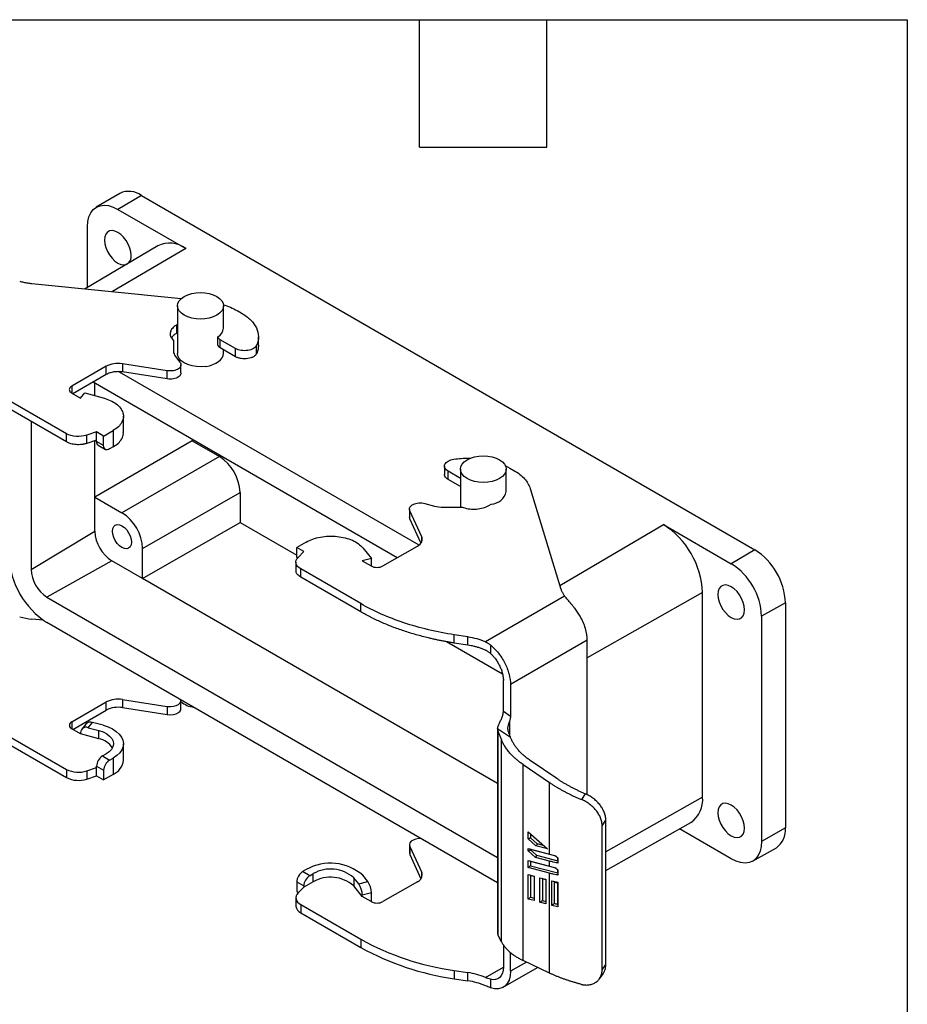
# Model space of a CAD drawing. Header units: millimetres. Extents: x 13 to 546, y 13 to 419.
# Tile 8 of 8: x 440 to 546, y 301 to 419. Entities that reach past the tile are written whole.
import ezdxf

# ---------------------------------------------------------------- set-up
doc = ezdxf.new("R2010")
doc.units = ezdxf.units.MM
doc.header["$LTSCALE"] = 2
doc.linetypes.add('SLD-Solid', pattern=[0])
doc.layers.add('TEXT', color=140, linetype='SLD-Solid', lineweight=25)

msp = doc.modelspace()

# ---------------------------------------------------------------- linework, layer by layer
for p, q in [((451.777, 398.309), (448.966, 396.646)), ((454.377, 398.062), (451.549, 396.401)), ((454.377, 398.062), (527.846, 355.65)), ((451.549, 396.401), (459.681, 391.707)), ((447.918, 387.039), (447.918, 394.304)), ((456.343, 392.023), (447.647, 386.878)), ((459.681, 391.707), (450.897, 386.548)), ((441.25, 387.53), (459.123, 385.71)), ((458.698, 384.862), (458.698, 379.146)), ((464.198, 382.168), (464.198, 384.862)), ((465.843, 384.284), (466.338, 383.998)), ((458.698, 382.621), (458.556, 382.539)), ((458.556, 382.539), (458.556, 381.559)), ((458.698, 381.641), (458.556, 381.559)), ((463.535, 380.154), (463.535, 381.134)), ((465.66, 379.736), (463.82, 380.798)), ((463.82, 379.819), (463.82, 380.798)), ((468.393, 380.158), (468.393, 381.138)), ((458.217, 380.65), (458.217, 379.4)), ((465.66, 378.757), (463.82, 379.819)), ((464.198, 379.171), (464.198, 379.6)), ((465.66, 378.757), (465.66, 379.736)), ((468.173, 379.154), (468.173, 380.133)), ((458.451, 378.79), (458.99, 378.123)), ((450.167, 377.614), (446.033, 375.228)), ((450.167, 376.634), (450.167, 377.614)), ((457.475, 377.081), (452.098, 377.913)), ((452.098, 377.913), (452.098, 376.933)), ((459.112, 376.826), (459.112, 377.806)), ((450.167, 376.634), (446.175, 374.33)), ((451.694, 376.964), (487.605, 356.233)), ((457.475, 376.101), (452.098, 376.933)), ((457.475, 376.101), (457.475, 377.081)), ((446.033, 375.228), (446.033, 374.412)), ((484.997, 354.697), (448.581, 375.719)), ((448.794, 374.106), (448.794, 375.596)), ((445.408, 369.548), (438.226, 373.694)), ((446.033, 374.412), (447.094, 373.799)), ((447.094, 373.799), (447.602, 374.427)), ((447.602, 374.427), (449.794, 373.837)), ((445.408, 368.568), (438.226, 372.714)), ((452.219, 369.68), (452.219, 371.639)), ((441.152, 371.025), (441.152, 353.304)), ((445.408, 368.568), (445.408, 369.548)), ((449.003, 369.758), (447.822, 369.364)), ((447.822, 368.385), (447.822, 369.364)), ((449.852, 369.268), (449.003, 369.758)), ((449.003, 368.778), (449.003, 369.758)), ((449.852, 369.268), (450.989, 369.925)), ((449.852, 368.125), (449.852, 369.268)), ((450.989, 369.925), (450.989, 367.965)), ((449.003, 368.778), (447.822, 368.385)), ((448.794, 361.955), (448.794, 368.709)), ((460.461, 368.691), (448.794, 361.955)), ((449.003, 368.615), (449.003, 368.778)), ((449.852, 368.125), (449.003, 368.615)), ((449.21, 368.157), (450.059, 367.667)), ((450.989, 367.965), (450.559, 367.717)), ((460.461, 368.861), (460.461, 368.691)), ((460.461, 368.691), (463.711, 366.814)), ((463.711, 366.814), (452.044, 360.079)), ((490.668, 365.658), (490.668, 364.678)), ((497.926, 365.724), (498.49, 365.437)), ((498.49, 365.437), (498.985, 365.152)), ((492.569, 364.202), (491.107, 365.046)), ((491.107, 364.066), (491.107, 365.046)), ((492.569, 365.309), (492.569, 360.749)), ((498.069, 362.615), (498.069, 365.309)), ((492.569, 363.222), (491.107, 364.066)), ((500.929, 362.996), (504.607, 350.954)), ((448.794, 357.872), (448.794, 361.955)), ((448.794, 361.955), (452.044, 360.079)), ((454.519, 355.792), (466.186, 362.528)), ((466.186, 362.528), (466.186, 358.938)), ((488.313, 361.195), (489.468, 360.884)), ((490.525, 360.749), (492.691, 360.749)), ((495.962, 360.945), (496.276, 361.126)), ((486.464, 360.515), (486.464, 359.535)), ((486.508, 359.341), (486.467, 359.536)), ((487.949, 357.217), (486.508, 360.321)), ((486.508, 359.341), (486.508, 360.321)), ((454.519, 352.203), (466.186, 358.938)), ((466.186, 358.938), (472.974, 355.02)), ((487.841, 356.469), (486.508, 359.341)), ((504.473, 351.392), (516.885, 358.683)), ((516.885, 358.683), (525.017, 353.989)), ((441.152, 353.304), (448.794, 357.872)), ((487.949, 356.619), (487.949, 357.217)), ((474.111, 356.577), (472.974, 355.92)), ((473.823, 355.43), (472.974, 355.92)), ((472.974, 354.777), (472.974, 355.92)), ((483.298, 353.716), (487.431, 356.102)), ((454.519, 352.203), (454.519, 355.792)), ((472.974, 354.777), (473.016, 354.557)), ((473.109, 354.699), (472.974, 354.777)), ((473.141, 354.748), (473.823, 355.43)), ((480.888, 355.887), (481.91, 354.621)), ((527.846, 355.65), (525.017, 353.989)), ((450.842, 354.326), (443.064, 349.992)), ((454.519, 352.203), (450.842, 354.326)), ((472.873, 354.171), (472.873, 353.191)), ((481.91, 354.621), (480.823, 354.328)), ((480.823, 354.328), (481.884, 353.716)), ((481.91, 353.72), (481.91, 354.621)), ((480.64, 349.209), (473.458, 353.355)), ((473.458, 352.375), (473.458, 353.355)), ((480.64, 348.229), (473.458, 352.375)), ((497.029, 327.662), (454.519, 352.203)), ((505.06, 350.114), (495.563, 344.631)), ((521.577, 350.557), (507.764, 342.721)), ((521.577, 326.061), (521.577, 350.557)), ((443.064, 349.992), (497.029, 318.838)), ((480.64, 348.229), (480.64, 349.209)), ((531.501, 349.318), (528.648, 347.7)), ((531.501, 349.318), (531.501, 322.373)), ((528.648, 347.7), (528.648, 320.754)), ((442.645, 347.214), (441.25, 347.356)), ((497.029, 315.796), (443.064, 346.95)), ((493.483, 345.22), (491.847, 345.474)), ((491.847, 344.494), (491.847, 345.474)), ((490.913, 344.664), (497.619, 340.792)), ((493.483, 344.241), (491.847, 344.494)), ((493.483, 344.241), (493.483, 345.22)), ((496.173, 344.26), (496.173, 343.254)), ((507.764, 344.816), (498.571, 339.51)), ((507.764, 326.305), (507.764, 344.816)), ((497.723, 336.33), (497.723, 340)), ((498.571, 339.51), (498.571, 335.754)), ((446.033, 335.054), (450.167, 337.44)), ((450.167, 336.461), (450.167, 337.44)), ((452.098, 337.739), (457.475, 336.908)), ((452.098, 337.739), (452.098, 336.759)), ((459.112, 336.653), (459.112, 337.632)), ((446.175, 334.156), (450.167, 336.461)), ((452.098, 336.759), (457.475, 335.928)), ((457.475, 336.908), (457.475, 335.928)), ((497.723, 336.33), (498.571, 335.754)), ((446.033, 335.054), (446.033, 334.238)), ((447.73, 334.801), (447.223, 334.173)), ((448.001, 334.361), (448.508, 334.989)), ((449.794, 334.643), (448.508, 334.989)), ((498.464, 335.152), (498.464, 333.54)), ((438.226, 333.52), (445.408, 329.374)), ((447.094, 333.625), (446.033, 334.238)), ((447.094, 333.789), (447.094, 333.625)), ((449.287, 333.035), (447.094, 333.625)), ((448.001, 334.361), (449.287, 334.015)), ((449.287, 333.035), (449.287, 334.015)), ((497.029, 334.179), (497.029, 309.768)), ((498.595, 333.177), (497.031, 334.238)), ((497.097, 333.851), (497.499, 332.89)), ((497.097, 309.498), (497.097, 333.851)), ((438.226, 332.54), (445.408, 328.394)), ((452.219, 330.486), (452.219, 332.445)), ((497.499, 308.729), (497.499, 332.89)), ((498.658, 333.027), (498.595, 333.177)), ((449.71, 330.972), (450.141, 331.221)), ((449.71, 330.972), (450.559, 330.483)), ((450.559, 330.483), (450.989, 330.731)), ((450.989, 330.731), (450.989, 328.771)), ((504.11, 328.282), (500.936, 330.435)), ((445.408, 329.374), (445.408, 328.394)), ((447.822, 329.191), (449.003, 329.584)), ((447.822, 329.191), (447.822, 328.211)), ((449.003, 329.748), (449.852, 329.258)), ((449.003, 329.584), (449.003, 329.748)), ((449.003, 328.605), (449.003, 329.584)), ((449.852, 329.258), (449.852, 328.115)), ((500.087, 329.945), (503.262, 327.792)), ((500.087, 306.498), (500.087, 329.945)), ((447.822, 328.211), (449.003, 328.605)), ((449.003, 328.605), (449.852, 328.115)), ((450.989, 328.771), (449.852, 328.115)), ((503.262, 319.227), (503.262, 327.792)), ((507.507, 326.452), (507.061, 325.766)), ((521.577, 326.061), (509.993, 319.489)), ((509.553, 322.621), (509.993, 323.299)), ((509.993, 306.003), (509.993, 323.299)), ((509.993, 317.274), (520.182, 323.011)), ((500.693, 321.046), (500.693, 321.892)), ((500.693, 321.892), (502.99, 319.855)), ((509.553, 305.392), (509.553, 322.621)), ((525.017, 318.657), (518.812, 322.24)), ((531.501, 322.373), (528.648, 320.754)), ((501.624, 320.221), (500.693, 321.046)), ((500.976, 321.641), (500.976, 321.172)), ((500.976, 321.172), (501.765, 320.471)), ((486.464, 320.341), (486.464, 319.362)), ((486.508, 320.147), (487.949, 317.043)), ((486.508, 320.147), (486.508, 319.167)), ((500.693, 319.915), (503.262, 319.227)), ((500.693, 319.607), (500.693, 319.915)), ((501.56, 318.838), (500.693, 319.607)), ((500.976, 319.79), (500.914, 319.856)), ((504.03, 318.972), (500.976, 319.79)), ((500.976, 319.79), (500.976, 319.732)), ((500.976, 319.732), (501.701, 319.088)), ((502.99, 319.855), (501.624, 320.221)), ((502.523, 320.268), (501.765, 320.471)), ((527.568, 318.394), (530.414, 319.997)), ((486.464, 319.362), (486.508, 319.167)), ((486.508, 319.167), (487.848, 316.28)), ((500.693, 318.476), (503.262, 317.787)), ((500.693, 317.63), (500.693, 318.476)), ((500.976, 318.35), (500.914, 318.416)), ((504.03, 317.532), (500.976, 318.35)), ((500.976, 318.35), (500.976, 317.843)), ((503.262, 318.382), (501.56, 318.838)), ((501.701, 319.088), (504.233, 318.41)), ((503.262, 317.787), (503.262, 318.382)), ((504.233, 318.41), (504.233, 318.794)), ((504.233, 318.41), (504.264, 318.35)), ((504.264, 318.777), (504.264, 318.149)), ((474.111, 317.383), (473.681, 317.134)), ((474.53, 316.644), (473.681, 317.134)), ((487.949, 316.446), (487.949, 317.043)), ((503.262, 316.942), (500.693, 317.63)), ((500.976, 317.843), (504.233, 316.971)), ((504.233, 316.971), (504.233, 317.354)), ((504.264, 317.338), (504.264, 316.709)), ((472.974, 315.91), (473.823, 315.42)), ((472.974, 315.91), (472.974, 314.766)), ((474.96, 315.913), (473.823, 315.256)), ((474.53, 316.644), (474.96, 316.893)), ((474.96, 315.913), (474.96, 316.893)), ((480.4, 315.658), (479.8, 316.4)), ((479.8, 316.4), (479.8, 315.42)), ((480.4, 315.658), (481.488, 315.95)), ((481.488, 315.95), (480.888, 316.693)), ((487.431, 315.928), (483.298, 313.542)), ((500.693, 316.785), (501.4, 316.596)), ((500.693, 313.853), (500.693, 316.785)), ((500.915, 316.725), (500.976, 316.66)), ((501.4, 316.546), (500.976, 316.66)), ((500.976, 316.66), (500.976, 314.065)), ((501.4, 316.596), (501.4, 313.663)), ((502.107, 316.406), (502.814, 316.217)), ((502.107, 313.474), (502.107, 316.406)), ((502.329, 316.347), (502.39, 316.281)), ((502.814, 316.167), (502.39, 316.281)), ((502.39, 316.281), (502.39, 313.687)), ((502.814, 316.217), (502.814, 313.284)), ((503.262, 304.986), (503.262, 316.942)), ((503.524, 313.096), (503.524, 316.029)), ((503.804, 315.902), (503.804, 313.308)), ((504.233, 316.971), (504.264, 316.91)), ((504.264, 315.858), (504.264, 312.926)), ((472.974, 314.766), (473.201, 314.635)), ((473.823, 315.256), (473.141, 314.574)), ((473.823, 315.42), (473.823, 315.256)), ((480.823, 314.154), (479.8, 315.42)), ((504.233, 315.79), (504.264, 315.824)), ((504.233, 313.189), (504.233, 315.79)), ((472.873, 313.997), (472.873, 313.017)), ((481.91, 314.611), (480.823, 314.318)), ((480.823, 314.154), (480.823, 314.318)), ((481.884, 313.542), (480.823, 314.154)), ((481.91, 313.527), (481.91, 314.611)), ((501.4, 313.663), (500.693, 313.853)), ((500.976, 314.065), (501.4, 313.952)), ((502.39, 313.687), (502.814, 313.573)), ((473.458, 313.181), (480.64, 309.035)), ((473.458, 313.181), (473.458, 312.201)), ((502.814, 313.284), (502.107, 313.474)), ((504.264, 313.129), (504.233, 313.189)), ((473.458, 312.201), (480.64, 308.055)), ((480.64, 309.035), (480.64, 308.055)), ((497.097, 309.498), (497.041, 309.769)), ((497.499, 308.729), (497.097, 309.498)), ((497.723, 308.364), (497.723, 305.705)), ((498.571, 305.215), (498.571, 307.451)), ((503.262, 304.986), (500.087, 306.498)), ((491.847, 305.3), (493.483, 305.047)), ((491.847, 305.3), (491.847, 304.32)), ((495.563, 304.458), (497.723, 305.704)), ((497.701, 303.292), (501.823, 305.671)), ((500.475, 306.314), (498.571, 305.215)), ((509.553, 305.392), (509.993, 306.003)), ((491.847, 304.32), (493.483, 304.067)), ((493.483, 304.067), (493.483, 305.047)), ((496.173, 304.241), (496.173, 303.234)), ((509.215, 304.3), (509.655, 304.91))]:
    msp.add_line(p, q)
at = {"flags": 128}
for points in [[(447.918, 394.304), (447.963, 394.934), (448.096, 395.497), (448.314, 395.979), (448.611, 396.368), (448.981, 396.655), (449.415, 396.832), (449.9, 396.896), (450.427, 396.844), (450.981, 396.677), (451.549, 396.401)], [(453.14, 390.882), (453.1, 391.313), (452.982, 391.77), (452.793, 392.227), (452.541, 392.664), (452.239, 393.057), (451.903, 393.387), (451.549, 393.637), (451.195, 393.796), (450.858, 393.854), (450.557, 393.809), (450.305, 393.664), (450.115, 393.425), (449.998, 393.104), (449.958, 392.718), (449.998, 392.287), (450.115, 391.83), (450.305, 391.373), (450.557, 390.936), (450.858, 390.543), (451.195, 390.213), (451.549, 389.963), (451.903, 389.804), (452.239, 389.746), (452.541, 389.791), (452.649, 389.838)], [(459.504, 383.74), (459.162, 383.98), (458.908, 384.255), (458.751, 384.552), (458.698, 384.862), (458.751, 385.172), (458.908, 385.47), (459.162, 385.744), (459.504, 385.985), (459.92, 386.182), (460.396, 386.329), (460.912, 386.419), (461.448, 386.45), (461.985, 386.419), (462.501, 386.329), (462.976, 386.182), (463.393, 385.985), (463.735, 385.744), (463.989, 385.47), (464.145, 385.172), (464.198, 384.862), (464.145, 384.552), (463.989, 384.255), (463.735, 383.98), (463.393, 383.74), (462.976, 383.542), (462.501, 383.395), (461.985, 383.305), (461.448, 383.275), (460.912, 383.305), (460.396, 383.395), (459.92, 383.542), (459.504, 383.74)], [(462.082, 377.602), (461.528, 377.56), (460.97, 377.583), (460.433, 377.671), (459.937, 377.82), (459.504, 378.024), (459.151, 378.274), (458.893, 378.56), (458.74, 378.871), (458.698, 379.146)], [(493.374, 364.187), (493.032, 364.427), (492.778, 364.702), (492.622, 364.999), (492.569, 365.309), (492.622, 365.619), (492.778, 365.917), (493.032, 366.191), (493.374, 366.432), (493.791, 366.629), (494.266, 366.776), (494.782, 366.866), (495.319, 366.897), (495.855, 366.866), (496.371, 366.776), (496.847, 366.629), (497.263, 366.432), (497.605, 366.191), (497.859, 365.917), (498.016, 365.619), (498.069, 365.309), (498.016, 364.999), (497.859, 364.702), (497.605, 364.427), (497.263, 364.187), (496.847, 363.989), (496.371, 363.843), (495.855, 363.752), (495.319, 363.722), (494.782, 363.752), (494.266, 363.843), (493.791, 363.989), (493.374, 364.187)], [(450.912, 357.874), (450.951, 358.19), (451.064, 358.44), (451.244, 358.607), (451.478, 358.679), (451.751, 358.652), (452.044, 358.528), (452.337, 358.314), (452.609, 358.026), (452.844, 357.683), (453.024, 357.309), (453.137, 356.928), (453.175, 356.568), (453.137, 356.252), (453.024, 356.002), (452.844, 355.836), (452.609, 355.763), (452.337, 355.79), (452.044, 355.915), (451.751, 356.128), (451.478, 356.416), (451.244, 356.759), (451.064, 357.134), (450.951, 357.514), (450.912, 357.874)], [(523.426, 350.306), (523.466, 349.874), (523.584, 349.418), (523.773, 348.96), (524.025, 348.524), (524.327, 348.131), (524.663, 347.801), (525.017, 347.55), (525.371, 347.392), (525.708, 347.334), (526.009, 347.379), (526.261, 347.524), (526.451, 347.763), (526.568, 348.083), (526.608, 348.469), (526.568, 348.901), (526.451, 349.357), (526.261, 349.815), (526.009, 350.251), (525.708, 350.644), (525.371, 350.974), (525.017, 351.225), (524.663, 351.383), (524.327, 351.441), (524.025, 351.397), (523.773, 351.251), (523.584, 351.012), (523.466, 350.692), (523.426, 350.306)], [(457.475, 336.908), (457.84, 336.882), (458.203, 336.917), (458.534, 337.008), (458.807, 337.15), (459.001, 337.33), (459.1, 337.534), (459.108, 337.688)], [(457.475, 335.928), (457.84, 335.902), (458.203, 335.937), (458.534, 336.029), (458.807, 336.17), (459.001, 336.35), (459.1, 336.555), (459.112, 336.653)], [(449.287, 334.015), (449.783, 333.846), (450.213, 333.627), (450.563, 333.363), (450.82, 333.066), (450.974, 332.746), (451.019, 332.415), (450.954, 332.085), (450.781, 331.769), (450.506, 331.477), (450.141, 331.221)], [(449.794, 334.643), (450.378, 334.452), (450.901, 334.209), (451.351, 333.921), (451.716, 333.596), (451.986, 333.241), (452.155, 332.866), (452.219, 332.481), (452.175, 332.094), (452.025, 331.716), (451.772, 331.357), (451.424, 331.026), (450.989, 330.731)], [(523.426, 324.177), (523.466, 323.745), (523.584, 323.289), (523.773, 322.831), (524.025, 322.395), (524.327, 322.002), (524.663, 321.672), (525.017, 321.421), (525.371, 321.263), (525.708, 321.205), (526.009, 321.249), (526.261, 321.395), (526.451, 321.634), (526.568, 321.954), (526.608, 322.34), (526.568, 322.772), (526.451, 323.228), (526.261, 323.686), (526.009, 324.122), (525.708, 324.515), (525.371, 324.845), (525.017, 325.095), (524.663, 325.254), (524.327, 325.312), (524.025, 325.267), (523.773, 325.122), (523.584, 324.883), (523.466, 324.563), (523.426, 324.177)], [(487.859, 321.09), (487.594, 321.085), (487.24, 321.028), (486.928, 320.916), (486.683, 320.758), (486.524, 320.567), (486.464, 320.358), (486.508, 320.147)], [(528.648, 320.754), (528.603, 320.124), (528.47, 319.561), (528.252, 319.079), (527.955, 318.69), (527.585, 318.403), (527.151, 318.226), (526.666, 318.163), (526.139, 318.215), (525.585, 318.381), (525.017, 318.657)], [(473.141, 314.574), (473.001, 314.404), (472.911, 314.222), (472.874, 314.035), (472.89, 313.846), (472.959, 313.662), (473.079, 313.486), (473.247, 313.325), (473.458, 313.181)], [(497.723, 305.705), (497.695, 305.325), (497.612, 304.988), (497.476, 304.701), (497.291, 304.473), (497.062, 304.31), (496.794, 304.215), (496.495, 304.192), (496.173, 304.241)], [(498.571, 305.215), (498.528, 304.653), (498.397, 304.158), (498.184, 303.745), (497.895, 303.426), (497.537, 303.211), (497.123, 303.106), (496.664, 303.114), (496.173, 303.234)]]:
    msp.add_lwpolyline(points, dxfattribs=at)
for centre, radius, start, end in [((452.872, 396.028), 2.53, 53.50468, 115.65937), ((457.759, 389.195), 3.163, 52.57432, 116.58973), ((452.023, 390.762), 1.123, 307.80547, 6.11643), ((462.928, 382.253), 1.273, 298.48285, 356.16379), ((460.835, 362.296), 5.356, 2.4764, 57.5236), ((496.19, 363.053), 1.929, 272.55384, 346.85148), ((449.168, 355.561), 5.356, 2.4764, 57.5236), ((511.391, 350.094), 10.196, 2.60548, 57.39452), ((453.24, 358.075), 4.451, 182.60548, 237.39452), ((448.388, 355.274), 9.881, 182.60548, 237.39452), ((523.621, 348.99), 7.887, 2.38686, 57.61314), ((520.821, 347.374), 7.834, 2.38686, 57.61314), ((445.303, 353.493), 4.156, 182.60548, 237.39452), ((442.19, 356.768), 9.459, 255.32473, 264.29125), ((451.577, 334.714), 3.07, 80.22887, 117.35717), ((461.065, 339.812), 3.04, 230.02861, 262.03447), ((451.577, 333.734), 3.07, 80.22887, 117.35717), ((446.188, 334.646), 0.437, 110.78342, 249.21658), ((448.261, 334.309), 0.723, 70.00631, 137.18931), ((447.743, 333.765), 0.649, 66.66579, 177.90007), ((448.837, 330.624), 2.453, 32.87379, 79.42054), ((450.538, 329.678), 1.537, 122.60548, 177.39452), ((451.387, 329.188), 1.537, 122.60548, 177.39452), ((450.141, 330.678), 2.087, 293.97051, 354.70935), ((446.834, 332.166), 3.135, 242.93847, 288.36795), ((446.834, 331.186), 3.135, 242.93847, 288.36795), ((518.249, 325.74), 3.344, 305.32386, 5.51385), ((528.987, 322.086), 2.531, 304.33864, 6.49907), ((477.009, 312.223), 5.918, 49.05539, 119.32052), ((477.035, 313.259), 4.185, 48.64621, 119.7297), ((487.12, 316.75), 0.879, 290.74206, 19.46109), ((475.358, 315.35), 1.537, 122.60548, 177.39452), ((477.035, 312.279), 4.185, 48.64621, 119.7297), ((479.5, 314.587), 2.411, 0.56906, 34.44715), ((478.412, 314.294), 2.411, 0.56906, 34.44715), ((482.591, 314.907), 1.537, 242.60967, 297.39033), ((473.882, 313.123), 1.015, 185.98504, 245.3351), ((496.364, 337.532), 32.548, 241.11112, 262.02222), ((496.364, 336.552), 32.548, 241.11112, 262.02222), ((492.257, 296.751), 8.386, 66.78177, 81.5928), ((492.257, 295.771), 8.386, 66.78177, 81.5928)]:
    msp.add_arc(centre, radius, start, end)
msp.add_ellipse((461.448, 379.157), major_axis=(2.75, 0.021), ratio=0.5823041, start_param=4.9404728, end_param=6.2787459)
for points, knots in [([(439.794, 387.791), (439.872, 387.771), (440.028, 387.732), (440.266, 387.679), (440.507, 387.632), (440.751, 387.592), (440.999, 387.557), (441.166, 387.539), (441.25, 387.53)], [0, 0, 0, 0, 0.1671699, 0.3337362, 0.5, 0.6662638, 0.8328301, 1, 1, 1, 1]), ([(464.15, 385.002), (464.452, 384.903), (465.064, 384.701), (465.581, 384.424), (465.843, 384.284)], [0, 0, 0, 0, 0.4930608, 1, 1, 1, 1]), ([(466.338, 383.998), (466.767, 383.751), (467.139, 383.472), (467.748, 382.868), (467.984, 382.543), (468.304, 381.869), (468.388, 381.52), (468.398, 380.822), (468.324, 380.472), (468.173, 380.133)], [0, 0, 0, 0, 0.25, 0.25, 0.5, 0.5, 0.75, 0.75, 1, 1, 1, 1]), ([(458.556, 382.539), (458.362, 382.428), (458.2, 382.298), (457.957, 382.016), (457.876, 381.863), (457.803, 381.55), (457.811, 381.39), (457.917, 381.081), (458.014, 380.931), (458.15, 380.794)], [0, 0, 0, 0, 0.25, 0.25, 0.5, 0.5, 0.75, 0.75, 1, 1, 1, 1]), ([(458.556, 381.559), (458.367, 381.44), (458.115, 381.282), (458.022, 381.078), (457.999, 381.028)], [0, 0, 0, 0, 0.7507416, 1, 1, 1, 1]), ([(463.82, 379.819), (463.801, 379.83), (463.763, 379.853), (463.713, 379.89), (463.668, 379.93), (463.616, 379.986), (463.563, 380.06), (463.545, 380.122), (463.535, 380.154)], [0, 0, 0, 0, 0.1249246, 0.2493659, 0.3741737, 0.5001901, 0.7493722, 1, 1, 1, 1]), ([(468.173, 380.133), (468.108, 379.986), (467.974, 379.85), (467.605, 379.633), (467.37, 379.554), (466.862, 379.473), (466.59, 379.473), (466.082, 379.551), (465.846, 379.629), (465.66, 379.736)], [0, 0, 0, 0, 0.25, 0.25, 0.5, 0.5, 0.75, 0.75, 1, 1, 1, 1]), ([(468.39, 380.158), (468.382, 379.994), (468.367, 379.655), (468.239, 379.324), (468.173, 379.154)], [0, 0, 0, 0, 0.4838482, 1, 1, 1, 1]), ([(468.173, 379.154), (468.165, 379.136), (468.147, 379.1), (468.114, 379.047), (468.075, 378.996), (468.015, 378.928), (467.924, 378.848), (467.749, 378.731), (467.485, 378.612), (467.121, 378.524), (466.729, 378.493), (466.398, 378.517), (466.144, 378.567), (465.966, 378.618), (465.802, 378.68), (465.707, 378.731), (465.66, 378.757)], [0, 0, 0, 0, 0.03078233, 0.06145577, 0.09214925, 0.12299148, 0.18657533, 0.25032065, 0.37736212, 0.50003139, 0.62270066, 0.74974213, 0.81332599, 0.87707133, 0.93849573, 1, 1, 1, 1]), ([(452.098, 377.913), (451.761, 377.965), (451.4, 377.965), (450.726, 377.861), (450.413, 377.757), (450.167, 377.614)], [0, 0, 0, 0, 0.5, 0.5, 1, 1, 1, 1]), ([(458.99, 378.123), (459.094, 377.995), (459.133, 377.849), (459.068, 377.568), (458.965, 377.433), (458.649, 377.215), (458.437, 377.133), (457.968, 377.048), (457.713, 377.045), (457.475, 377.081)], [0, 0, 0, 0, 0.25, 0.25, 0.5, 0.5, 0.75, 0.75, 1, 1, 1, 1]), ([(452.098, 376.933), (452.057, 376.939), (451.974, 376.951), (451.847, 376.963), (451.719, 376.971), (451.544, 376.974), (451.324, 376.966), (451.062, 376.936), (450.809, 376.887), (450.573, 376.819), (450.355, 376.736), (450.23, 376.668), (450.167, 376.634)], [0, 0, 0, 0, 0.0615181, 0.1228111, 0.1841344, 0.2457427, 0.3727809, 0.5000625, 0.6271007, 0.7543823, 0.8771309, 1, 1, 1, 1]), ([(459.099, 376.826), (459.101, 376.794), (459.11, 376.69), (459.014, 376.52), (458.822, 376.338), (458.543, 376.194), (458.208, 376.102), (457.839, 376.063), (457.596, 376.089), (457.475, 376.101)], [0, 0, 0, 0, 0.0714119, 0.2261766, 0.3809413, 0.535706, 0.6904706, 0.8452353, 1, 1, 1, 1]), ([(446.033, 375.228), (445.848, 375.121), (445.74, 374.971), (445.74, 374.669), (445.848, 374.519), (446.033, 374.412)], [0, 0, 0, 0, 0.5, 0.5, 1, 1, 1, 1]), ([(449.794, 373.837), (450.403, 373.673), (450.942, 373.423), (451.76, 372.808), (452.039, 372.442), (452.272, 371.678), (452.227, 371.28), (451.823, 370.54), (451.464, 370.199), (450.989, 369.925)], [0, 0, 0, 0, 0.25, 0.25, 0.5, 0.5, 0.75, 0.75, 1, 1, 1, 1]), ([(447.822, 369.364), (447.444, 369.238), (446.993, 369.187), (446.128, 369.253), (445.716, 369.37), (445.408, 369.548)], [0, 0, 0, 0, 0.5, 0.5, 1, 1, 1, 1]), ([(450.989, 367.965), (451.211, 368.112), (451.655, 368.405), (452.05, 368.945), (452.235, 369.38), (452.202, 369.626), (452.195, 369.679)], [0, 0, 0, 0, 0.3055946, 0.6111892, 0.9167837, 1, 1, 1, 1]), ([(447.822, 368.385), (447.785, 368.373), (447.71, 368.349), (447.594, 368.319), (447.476, 368.292), (447.354, 368.271), (447.163, 368.244), (446.897, 368.225), (446.56, 368.234), (446.23, 368.276), (445.955, 368.34), (445.735, 368.413), (445.562, 368.484), (445.459, 368.54), (445.408, 368.568)], [0, 0, 0, 0, 0.0488198, 0.0973579, 0.1458124, 0.1943824, 0.2432657, 0.3715492, 0.5000349, 0.6283185, 0.7568043, 0.8379793, 0.9187368, 1, 1, 1, 1]), ([(449.21, 368.157), (449.21, 368.157), (449.134, 368.172), (449.04, 368.322), (449.015, 368.517), (449.003, 368.615)], [0, 0, 0, 0, 0.00010213, 0.50005106, 1, 1, 1, 1]), ([(450.559, 367.717), (450.374, 367.61), (450.19, 367.592), (449.928, 367.743), (449.852, 367.911), (449.852, 368.125)], [0, 0, 0, 0, 0.5, 0.5, 1, 1, 1, 1]), ([(491.795, 366.497), (492.091, 366.533), (492.683, 366.605), (493.375, 366.636), (493.76, 366.617), (493.844, 366.613)], [0, 0, 0, 0, 0.4390222, 0.8780444, 1, 1, 1, 1]), ([(491.107, 365.046), (490.921, 365.153), (490.786, 365.289), (490.651, 365.583), (490.652, 365.74), (490.791, 366.033), (490.928, 366.169), (491.303, 366.382), (491.54, 366.459), (491.795, 366.497)], [0, 0, 0, 0, 0.25, 0.25, 0.5, 0.5, 0.75, 0.75, 1, 1, 1, 1]), ([(491.107, 364.066), (491.022, 364.124), (490.851, 364.239), (490.698, 364.453), (490.679, 364.604), (490.669, 364.678)], [0, 0, 0, 0, 0.33499924, 0.66999847, 1, 1, 1, 1]), ([(498.985, 365.152), (499.489, 364.861), (499.915, 364.525), (500.573, 363.795), (500.805, 363.401), (500.929, 362.996)], [0, 0, 0, 0, 0.5, 0.5, 1, 1, 1, 1]), ([(486.508, 360.321), (486.445, 360.458), (486.45, 360.606), (486.598, 360.876), (486.74, 360.999), (487.116, 361.181), (487.35, 361.241), (487.838, 361.278), (488.09, 361.255), (488.313, 361.195)], [0, 0, 0, 0, 0.25, 0.25, 0.5, 0.5, 0.75, 0.75, 1, 1, 1, 1]), ([(492.94, 360.711), (493.177, 360.632), (493.436, 360.576), (493.973, 360.515), (494.249, 360.51), (494.791, 360.552), (495.056, 360.599), (495.545, 360.739), (495.77, 360.833), (495.962, 360.945)], [0, 0, 0, 0, 0.25, 0.25, 0.5, 0.5, 0.75, 0.75, 1, 1, 1, 1]), ([(474.111, 356.577), (474.587, 356.851), (475.177, 357.058), (476.459, 357.291), (477.149, 357.317), (478.472, 357.183), (479.105, 357.022), (480.171, 356.55), (480.604, 356.238), (480.888, 355.887)], [0, 0, 0, 0, 0.25, 0.25, 0.5, 0.5, 0.75, 0.75, 1, 1, 1, 1]), ([(487.431, 356.102), (487.678, 356.244), (487.858, 356.425), (488.039, 356.814), (488.039, 357.022), (487.949, 357.217)], [0, 0, 0, 0, 0.5, 0.5, 1, 1, 1, 1]), ([(473.458, 353.355), (473.15, 353.533), (472.947, 353.77), (472.833, 354.27), (472.922, 354.53), (473.141, 354.748)], [0, 0, 0, 0, 0.5, 0.5, 1, 1, 1, 1]), ([(481.884, 353.716), (482.069, 353.609), (482.329, 353.547), (482.853, 353.547), (483.113, 353.609), (483.298, 353.716)], [0, 0, 0, 0, 0.5, 0.5, 1, 1, 1, 1]), ([(473.458, 352.375), (473.321, 352.472), (473.047, 352.667), (472.87, 352.965), (472.892, 353.14), (472.898, 353.191)], [0, 0, 0, 0, 0.4167301, 0.8334602, 1, 1, 1, 1]), ([(504.607, 350.954), (504.623, 350.906), (504.654, 350.809), (504.715, 350.666), (504.785, 350.525), (504.866, 350.386), (504.957, 350.249), (505.026, 350.159), (505.06, 350.114)], [0, 0, 0, 0, 0.1671699, 0.3337362, 0.5, 0.6662638, 0.8328301, 1, 1, 1, 1]), ([(506.273, 348.651), (506.234, 348.699), (506.156, 348.796), (506.04, 348.936), (505.927, 349.072), (505.818, 349.203), (505.712, 349.328), (505.574, 349.492), (505.408, 349.689), (505.222, 349.913), (505.114, 350.047), (505.06, 350.114)], [0, 0, 0, 0, 0.0863598, 0.1713999, 0.2551796, 0.337761, 0.4192088, 0.4995907, 0.6662163, 0.8327943, 1, 1, 1, 1]), ([(491.847, 345.474), (489.739, 345.799), (487.707, 346.286), (483.928, 347.545), (482.182, 348.318), (480.64, 349.209)], [0, 0, 0, 0, 0.5, 0.5, 1, 1, 1, 1]), ([(491.847, 344.494), (491.697, 344.517), (491.398, 344.565), (490.952, 344.642), (490.508, 344.723), (490.068, 344.809), (489.63, 344.9), (489.195, 344.996), (488.399, 345.181), (487.258, 345.479), (485.809, 345.926), (484.412, 346.428), (483.301, 346.888), (482.447, 347.28), (481.826, 347.584), (481.221, 347.899), (480.834, 348.119), (480.64, 348.229)], [0, 0, 0, 0, 0.0355897, 0.0711502, 0.1066938, 0.142233, 0.17778, 0.2133473, 0.248947, 0.3744547, 0.5000037, 0.6255113, 0.7510603, 0.8133206, 0.8755199, 0.9377243, 1, 1, 1, 1]), ([(507.764, 344.816), (507.764, 345.259), (507.689, 345.746), (507.399, 346.734), (507.184, 347.235), (506.915, 347.706)], [0, 0, 0, 0, 0.5, 0.5, 1, 1, 1, 1]), ([(495.563, 343.651), (495.501, 343.678), (495.376, 343.732), (495.182, 343.807), (494.984, 343.877), (494.781, 343.944), (494.527, 344.019), (494.22, 344.099), (493.857, 344.178), (493.608, 344.22), (493.483, 344.241)], [0, 0, 0, 0, 0.1001193, 0.2000304, 0.2998844, 0.3998331, 0.5000273, 0.6667499, 0.8331733, 1, 1, 1, 1]), ([(495.563, 344.631), (495.606, 344.612), (495.691, 344.573), (495.816, 344.505), (495.939, 344.43), (496.058, 344.349), (496.134, 344.29), (496.173, 344.26)], [0, 0, 0, 0, 0.19915177, 0.39858105, 0.59843493, 0.7988596, 1, 1, 1, 1]), ([(496.173, 344.26), (496.507, 343.991), (496.83, 343.662), (497.416, 342.921), (497.678, 342.509), (498.111, 341.651), (498.282, 341.205), (498.512, 340.331), (498.571, 339.903), (498.571, 339.51)], [0, 0, 0, 0, 0.25, 0.25, 0.5, 0.5, 0.75, 0.75, 1, 1, 1, 1]), ([(495.563, 343.651), (495.606, 343.632), (495.692, 343.592), (495.817, 343.521), (495.939, 343.441), (496.059, 343.353), (496.135, 343.287), (496.173, 343.254)], [0, 0, 0, 0, 0.1981769, 0.3971181, 0.596972, 0.7978847, 1, 1, 1, 1]), ([(496.173, 343.254), (496.209, 343.221), (496.28, 343.155), (496.385, 343.05), (496.487, 342.94), (496.587, 342.826), (496.685, 342.707), (496.847, 342.494), (497.062, 342.173), (497.299, 341.732), (497.49, 341.276), (497.61, 340.875), (497.68, 340.537), (497.716, 340.261), (497.721, 340.087), (497.723, 340)], [0, 0, 0, 0, 0.0407347, 0.0812508, 0.1216609, 0.1620785, 0.202617, 0.2433888, 0.3716468, 0.5000411, 0.6282992, 0.7566935, 0.8379174, 0.9187166, 1, 1, 1, 1]), ([(497.615, 335.727), (497.626, 335.763), (497.649, 335.832), (497.676, 335.936), (497.697, 336.037), (497.712, 336.137), (497.721, 336.235), (497.722, 336.298), (497.723, 336.33)], [0, 0, 0, 0, 0.1682247, 0.334541, 0.4999054, 0.6652911, 0.8316708, 1, 1, 1, 1]), ([(497.031, 334.238), (497.034, 334.263), (497.039, 334.312), (497.055, 334.39), (497.075, 334.468), (497.111, 334.576), (497.168, 334.721), (497.254, 334.909), (497.349, 335.106), (497.446, 335.311), (497.539, 335.519), (497.59, 335.658), (497.615, 335.727)], [0, 0, 0, 0, 0.065972, 0.129544, 0.1908561, 0.2500647, 0.3762782, 0.4995898, 0.6242866, 0.7493792, 0.8745039, 1, 1, 1, 1]), ([(498.464, 335.152), (498.453, 335.12), (498.432, 335.059), (498.399, 334.971), (498.362, 334.868), (498.32, 334.751), (498.272, 334.598), (498.235, 334.433), (498.222, 334.261), (498.245, 334.161), (498.257, 334.111)], [0, 0, 0, 0, 0.0911488, 0.1744803, 0.2500885, 0.3800329, 0.4999865, 0.67521, 0.8392963, 1, 1, 1, 1]), ([(498.571, 335.754), (498.571, 335.723), (498.57, 335.659), (498.56, 335.561), (498.546, 335.462), (498.524, 335.36), (498.498, 335.257), (498.475, 335.187), (498.464, 335.152)], [0, 0, 0, 0, 0.1683292, 0.3347089, 0.5000946, 0.665459, 0.8317753, 1, 1, 1, 1]), ([(497.031, 334.238), (497.03, 334.212), (497.028, 334.16), (497.034, 334.083), (497.047, 334.005), (497.068, 333.928), (497.087, 333.877), (497.097, 333.851)], [0, 0, 0, 0, 0.2006717, 0.4002447, 0.5994808, 0.7991456, 1, 1, 1, 1]), ([(498.595, 333.177), (498.576, 333.224), (498.537, 333.319), (498.479, 333.469), (498.422, 333.622), (498.366, 333.78), (498.311, 333.943), (498.275, 334.055), (498.257, 334.111)], [0, 0, 0, 0, 0.171282, 0.3403884, 0.5075602, 0.6730468, 0.8371055, 1, 1, 1, 1]), ([(500.087, 329.945), (500.015, 329.995), (499.873, 330.093), (499.675, 330.24), (499.491, 330.383), (499.323, 330.521), (499.169, 330.654), (499.028, 330.782), (498.9, 330.903), (498.783, 331.019), (498.679, 331.127), (498.584, 331.229), (498.406, 331.428), (498.165, 331.725), (497.891, 332.125), (497.668, 332.511), (497.554, 332.766), (497.499, 332.89)], [0, 0, 0, 0, 0.0591874, 0.1156311, 0.1693313, 0.2202878, 0.2685007, 0.3139699, 0.3566954, 0.3966771, 0.4339151, 0.4684094, 0.5001599, 0.6350313, 0.7632951, 0.8849512, 1, 1, 1, 1]), ([(500.936, 330.435), (500.868, 330.482), (500.733, 330.575), (500.54, 330.719), (500.354, 330.866), (500.175, 331.016), (500.004, 331.17), (499.841, 331.326), (499.684, 331.486), (499.487, 331.704), (499.26, 331.981), (499.022, 332.322), (498.818, 332.671), (498.711, 332.908), (498.658, 333.027)], [0, 0, 0, 0, 0.0627471, 0.1252958, 0.1877125, 0.2500638, 0.3124169, 0.3748385, 0.4373955, 0.5001542, 0.6253946, 0.7500917, 0.8747815, 1, 1, 1, 1]), ([(503.262, 327.792), (503.366, 327.722), (503.574, 327.583), (503.895, 327.379), (504.221, 327.181), (504.554, 326.987), (504.893, 326.798), (505.239, 326.613), (505.59, 326.434), (505.949, 326.259), (506.313, 326.09), (506.684, 325.925), (506.935, 325.819), (507.061, 325.766)], [0, 0, 0, 0, 0.0912987, 0.1823682, 0.2732585, 0.3640201, 0.4547034, 0.5453593, 0.6360385, 0.7267917, 0.8176694, 0.9087222, 1, 1, 1, 1]), ([(507.507, 326.452), (507.384, 326.506), (507.137, 326.612), (506.774, 326.777), (506.418, 326.948), (506.068, 327.123), (505.725, 327.304), (505.389, 327.489), (505.059, 327.679), (504.736, 327.875), (504.419, 328.075), (504.213, 328.213), (504.11, 328.282)], [0, 0, 0, 0, 0.1003612, 0.2004773, 0.3004097, 0.4002202, 0.4999708, 0.5997238, 0.6995413, 0.7994854, 0.8996178, 1, 1, 1, 1]), ([(509.993, 323.299), (509.992, 323.346), (509.991, 323.435), (509.978, 323.565), (509.961, 323.685), (509.939, 323.794), (509.916, 323.892), (509.892, 323.978), (509.869, 324.053), (509.847, 324.116), (509.829, 324.168), (509.813, 324.208), (509.735, 324.405), (509.57, 324.726), (509.248, 325.173), (508.88, 325.566), (508.519, 325.865), (508.221, 326.073), (507.986, 326.217), (507.748, 326.346), (507.587, 326.417), (507.507, 326.452)], [0, 0, 0, 0, 0.0379477, 0.0728672, 0.1047583, 0.1336209, 0.1594548, 0.1822599, 0.2020361, 0.2187832, 0.2325013, 0.2431901, 0.2508498, 0.3891712, 0.5005269, 0.6302969, 0.7501483, 0.8125029, 0.8749206, 0.9374151, 1, 1, 1, 1]), ([(509.553, 322.621), (509.552, 322.659), (509.551, 322.735), (509.541, 322.851), (509.526, 322.968), (509.498, 323.126), (509.448, 323.323), (509.337, 323.638), (509.143, 324.027), (508.828, 324.47), (508.448, 324.877), (508.086, 325.178), (507.78, 325.389), (507.544, 325.532), (507.304, 325.66), (507.142, 325.73), (507.061, 325.766)], [0, 0, 0, 0, 0.0311215, 0.0622873, 0.093566, 0.1250251, 0.1876724, 0.2498792, 0.3749445, 0.4995317, 0.6245711, 0.7492157, 0.8121828, 0.8746113, 0.937038, 1, 1, 1, 1]), ([(500.693, 321.046), (500.702, 321.052), (500.721, 321.062), (500.756, 321.08), (500.795, 321.099), (500.844, 321.122), (500.912, 321.149), (500.952, 321.163), (500.976, 321.172)], [0, 0, 0, 0, 0.1062391, 0.2177628, 0.3365389, 0.4641999, 0.6833523, 1, 1, 1, 1]), ([(500.693, 319.607), (500.702, 319.612), (500.721, 319.623), (500.756, 319.64), (500.795, 319.659), (500.844, 319.682), (500.912, 319.709), (500.952, 319.723), (500.976, 319.732)], [0, 0, 0, 0, 0.1062392, 0.217763, 0.3365391, 0.4642002, 0.6833525, 1, 1, 1, 1]), ([(501.765, 320.471), (501.765, 320.46), (501.764, 320.438), (501.756, 320.405), (501.746, 320.376), (501.736, 320.35), (501.715, 320.311), (501.679, 320.26), (501.642, 320.234), (501.624, 320.221)], [0, 0, 0, 0, 0.1278722, 0.2424953, 0.3438713, 0.4320089, 0.5069281, 0.7612702, 1, 1, 1, 1]), ([(501.56, 318.838), (501.569, 318.843), (501.587, 318.855), (501.613, 318.88), (501.638, 318.91), (501.665, 318.952), (501.694, 319.014), (501.698, 319.061), (501.701, 319.088)], [0, 0, 0, 0, 0.1181311, 0.239942, 0.3657165, 0.4957127, 0.7070461, 1, 1, 1, 1]), ([(504.264, 318.149), (504.189, 318.164), (503.999, 318.202), (503.662, 318.278), (503.408, 318.344), (503.262, 318.382)], [0, 0, 0, 0, 0.2193673, 0.5527, 1, 1, 1, 1]), ([(473.681, 317.134), (473.496, 317.027), (473.312, 316.833), (473.05, 316.38), (472.974, 316.123), (472.974, 315.91)], [0, 0, 0, 0, 0.5, 0.5, 1, 1, 1, 1]), ([(500.693, 317.63), (500.7, 317.635), (500.716, 317.644), (500.743, 317.661), (500.772, 317.681), (500.803, 317.703), (500.848, 317.737), (500.914, 317.786), (500.952, 317.822), (500.976, 317.843)], [0, 0, 0, 0, 0.0718126, 0.1480783, 0.2311688, 0.3229279, 0.4247298, 0.6545043, 1, 1, 1, 1]), ([(504.264, 316.709), (504.189, 316.724), (503.999, 316.762), (503.662, 316.838), (503.408, 316.904), (503.262, 316.942)], [0, 0, 0, 0, 0.21936728, 0.55270005, 1, 1, 1, 1]), ([(503.731, 315.981), (503.732, 315.98), (503.761, 315.961), (503.783, 315.931), (503.804, 315.902)], [0, 0, 0, 0, 0.0425691, 1, 1, 1, 1]), ([(500.693, 313.853), (500.7, 313.857), (500.716, 313.866), (500.743, 313.883), (500.772, 313.903), (500.803, 313.926), (500.848, 313.959), (500.914, 314.009), (500.952, 314.044), (500.976, 314.065)], [0, 0, 0, 0, 0.0718125, 0.148078, 0.2311684, 0.3229275, 0.4247293, 0.654504, 1, 1, 1, 1]), ([(502.107, 313.474), (502.114, 313.478), (502.13, 313.487), (502.157, 313.505), (502.186, 313.524), (502.217, 313.547), (502.262, 313.58), (502.328, 313.63), (502.367, 313.665), (502.39, 313.687)], [0, 0, 0, 0, 0.0718128, 0.1480786, 0.2311692, 0.3229284, 0.4247303, 0.6545047, 1, 1, 1, 1]), ([(503.804, 313.308), (503.798, 313.302), (503.782, 313.288), (503.746, 313.257), (503.699, 313.219), (503.649, 313.18), (503.606, 313.15), (503.563, 313.12), (503.536, 313.104), (503.524, 313.096)], [0, 0, 0, 0, 0.0961483, 0.2492877, 0.4982584, 0.6350476, 0.7492803, 0.8823886, 1, 1, 1, 1]), ([(497.499, 308.729), (497.525, 308.68), (497.579, 308.581), (497.672, 308.432), (497.776, 308.281), (497.893, 308.128), (498.023, 307.974), (498.166, 307.819), (498.324, 307.663), (498.501, 307.504), (498.707, 307.335), (498.957, 307.148), (499.268, 306.942), (499.644, 306.719), (499.934, 306.574), (500.087, 306.498)], [0, 0, 0, 0, 0.05670222, 0.11505718, 0.17506497, 0.23672566, 0.30003931, 0.36500598, 0.43162571, 0.49989857, 0.57336262, 0.66010587, 0.76012732, 0.87342581, 1, 1, 1, 1]), ([(507.061, 303.639), (507.101, 303.63), (507.182, 303.61), (507.302, 303.589), (507.422, 303.573), (507.582, 303.56), (507.779, 303.558), (508.084, 303.588), (508.445, 303.684), (508.826, 303.891), (509.141, 304.177), (509.336, 304.473), (509.448, 304.737), (509.508, 304.946), (509.546, 305.164), (509.55, 305.316), (509.553, 305.392)], [0, 0, 0, 0, 0.0311615, 0.0623429, 0.0936098, 0.1250275, 0.1877229, 0.2498789, 0.3750112, 0.4995205, 0.6246321, 0.7492157, 0.8123353, 0.8748038, 0.9371736, 1, 1, 1, 1]), ([(509.653, 304.911), (509.67, 304.934), (509.727, 305.009), (509.788, 305.123), (509.856, 305.268), (509.917, 305.436), (509.979, 305.685), (509.988, 305.888), (509.993, 306.003)], [0, 0, 0, 0, 0.07556387, 0.25125826, 0.34153048, 0.49644108, 0.71594989, 1, 1, 1, 1]), ([(507.061, 303.639), (506.935, 303.672), (506.684, 303.737), (506.313, 303.842), (505.949, 303.95), (505.59, 304.063), (505.239, 304.181), (504.893, 304.304), (504.554, 304.431), (504.221, 304.562), (503.895, 304.699), (503.574, 304.84), (503.366, 304.937), (503.262, 304.986)], [0, 0, 0, 0, 0.0912778, 0.1823306, 0.2732083, 0.3639615, 0.4546407, 0.5452966, 0.6359799, 0.7267415, 0.8176318, 0.9087013, 1, 1, 1, 1])]:
    msp.add_open_spline(points, degree=3, knots=knots)
for points in [[(458.15, 380.794), (458.194, 380.751), (458.217, 380.701), (458.217, 380.65)], [(463.82, 380.798), (463.665, 380.888), (463.563, 381.008), (463.535, 381.134)], [(458.217, 379.4), (458.217, 379.19), (458.297, 378.98), (458.451, 378.79)], [(489.468, 360.884), (489.798, 360.796), (490.161, 360.749), (490.525, 360.749)], [(492.691, 360.749), (492.778, 360.749), (492.865, 360.736), (492.94, 360.711)], [(506.915, 347.706), (506.725, 348.04), (506.509, 348.359), (506.273, 348.651)], [(495.563, 344.631), (494.944, 344.903), (494.234, 345.104), (493.483, 345.22)], [(503.262, 319.227), (503.471, 319.171), (503.684, 319.118), (503.903, 319.067)], [(503.903, 319.067), (504.022, 318.97), (504.142, 318.873), (504.264, 318.777)], [(504.143, 318.873), (504.173, 318.846), (504.203, 318.82), (504.233, 318.794)], [(503.262, 317.787), (503.471, 317.731), (503.684, 317.678), (503.903, 317.627)], [(503.903, 317.627), (504.022, 317.53), (504.142, 317.433), (504.264, 317.338)], [(504.143, 317.433), (504.173, 317.407), (504.203, 317.38), (504.233, 317.354)], [(503.524, 316.029), (503.764, 315.968), (504.011, 315.911), (504.264, 315.858)], [(503.804, 315.902), (503.947, 315.864), (504.09, 315.826), (504.233, 315.79)], [(504.264, 312.926), (504.011, 312.979), (503.764, 313.036), (503.524, 313.096)], [(504.233, 313.189), (504.09, 313.23), (503.947, 313.269), (503.804, 313.308)], [(496.173, 304.241), (495.985, 304.288), (495.782, 304.361), (495.563, 304.458)], [(496.173, 303.234), (495.983, 303.301), (495.78, 303.382), (495.563, 303.478)]]:
    msp.add_open_spline(points, degree=3)
at = {"layer": 'TEXT'}
for p, q in [((12.7, 419.1), (546.1, 419.1)), ((487.68, 403.86), (487.68, 419.1)), ((502.92, 403.86), (502.92, 419.1)), ((546.1, 419.1), (546.1, 12.7)), ((487.68, 403.86), (502.92, 403.86))]:
    msp.add_line(p, q, dxfattribs=at)

doc.saveas('drawing.dxf')
